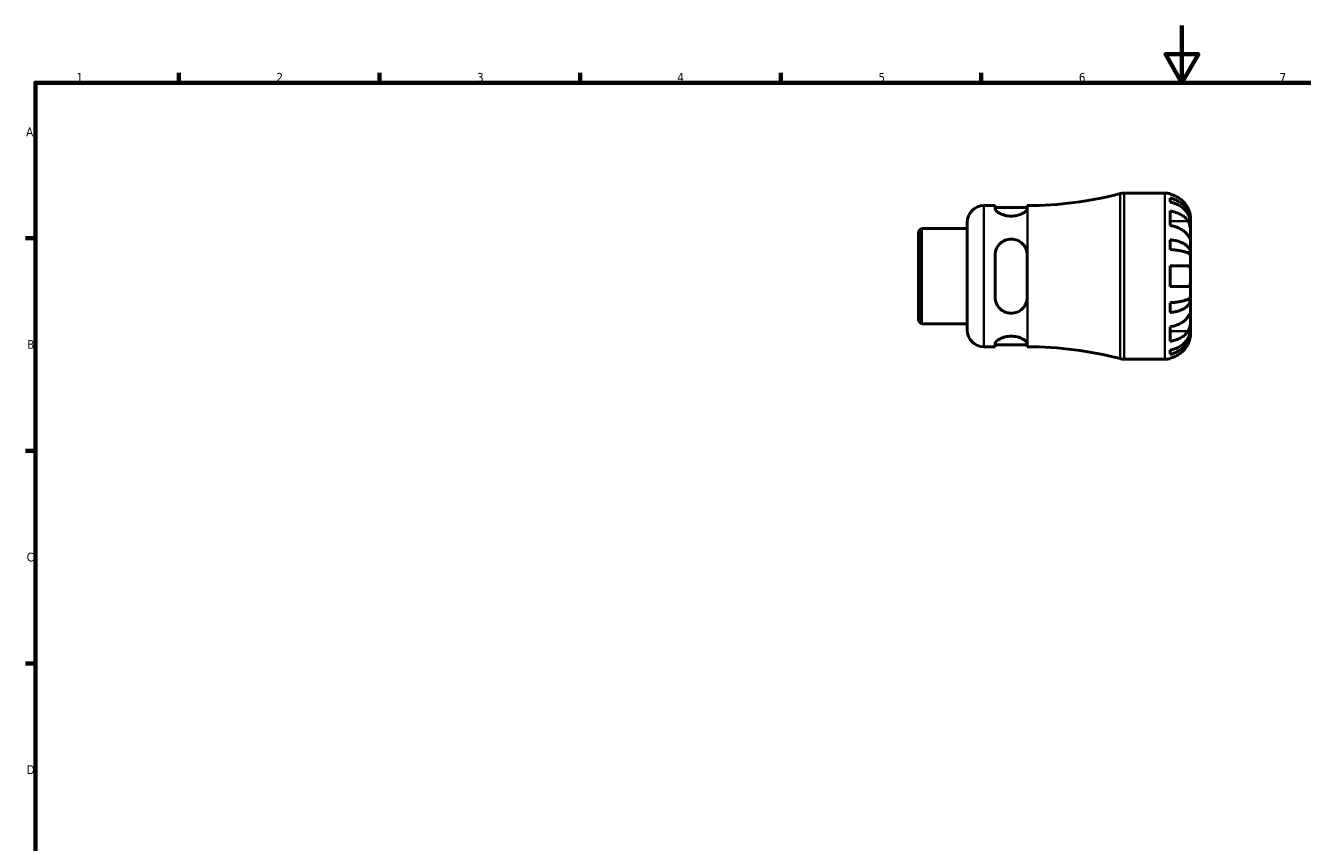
# Model space of a CAD drawing. Header units: millimetres. Extents: x 0 to 905, y 0 to 594.
# Tile 2 of 4: x 17 to 463, y 309 to 594. Entities that reach past the tile are written whole.
import ezdxf

# ---------------------------------------------------------------- set-up
doc = ezdxf.new("R2010")
doc.units = ezdxf.units.MM
for name, color, linetype, lineweight in [('Border (ANSI)', 7, 'Continuous', 70), ('Visible (ANSI)', 7, 'Continuous', 50), ('Visible Narrow (ANSI)', 7, 'Continuous', 35)]:
    doc.layers.add(name, color=color, linetype=linetype, lineweight=lineweight)
doc.styles.add('Note Text (ANSI)', font='tahoma.ttf')

# ---------------------------------------------------------------- blocks, each defined once
blk = doc.blocks.new('Borders Default Border')
at = {"layer": 'Border (ANSI)'}
for p, q in [((70.08, 574), (70.08, 577.45)), ((140.17, 574), (140.17, 577.45)), ((210.25, 574), (210.25, 577.45)), ((280.33, 574), (280.33, 577.45)), ((350.42, 574), (350.42, 577.45)), ((20, 519.75), (16.55, 519.75)), ((20, 445.5), (16.55, 445.5)), ((20, 371.25), (16.55, 371.25))]:
    blk.add_line(p, q, dxfattribs=at)
at = {"layer": 'Border (ANSI)', "flags": 128}
for points in [[(420.5, 594), (420.5, 574), (414.73, 584), (426.27, 584), (420.5, 574)], [(20, 20), (20, 574), (821, 574), (821, 20), (20, 20)]]:
    blk.add_lwpolyline(points, dxfattribs=at)
at = {"layer": 'Border (ANSI)', "char_height": 3.05, "attachment_point": 7, "style": 'Note Text (ANSI)'}
for s, insert in [('1', (34.35, 574.4)), ('2', (104.2, 574.4)), ('3', (174.26, 574.34)), ('4', (244.23, 574.4)), ('5', (314.48, 574.34)), ('6', (384.49, 574.34)), ('7', (454.6, 574.4)), ('A', (16.78, 555.35)), ('B', (17.15, 481.1)), ('C', (16.95, 406.8)), ('D', (16.96, 332.6))]:
    blk.add_mtext(s, dxfattribs=dict(at, insert=insert))

msp = doc.modelspace()

# ---------------------------------------------------------------- linework, layer by layer
at = {"layer": 'Visible (ANSI)'}
for p, q in [((400.3461, 535.4823), (414.5315, 535.4823)), ((416.3315, 535.3005), (416.3315, 535.0747)), ((351.3315, 531.1323), (355.2515, 531.1323)), ((355.2515, 531.1323), (355.2515, 530.0079)), ((366.4515, 531.1323), (366.5315, 531.1323)), ((366.4515, 530.0079), (366.4515, 531.1323)), ((416.3315, 533.767), (416.3315, 532.3341)), ((355.2515, 530.4923), (366.4515, 530.4923)), ((416.3315, 529.2458), (416.3315, 524.1546)), ((423.5315, 525.1954), (423.5315, 526.4823)), ((328.5315, 522.1094), (329.529, 523.1068)), ((328.5315, 490.8553), (328.5315, 522.1094)), ((329.529, 523.1068), (345.5315, 523.1068)), ((329.529, 523.1068), (329.529, 489.8578)), ((345.5315, 487.6323), (345.5315, 525.3323)), ((423.5315, 525.1954), (423.5138, 525.1954)), ((423.5315, 524.7055), (423.5315, 525.1954)), ((423.5315, 520.6245), (423.5315, 524.7055)), ((416.3315, 519.2169), (416.3315, 515.7576)), ((423.5315, 514.7234), (423.5315, 520.6245)), ((355.2515, 513.8423), (355.2515, 499.1223)), ((366.4515, 499.1223), (366.4515, 513.8423)), ((423.5315, 514.7234), (422.2062, 514.7234)), ((423.5315, 513.5408), (423.5315, 514.7234)), ((423.5315, 506.4823), (423.5315, 513.5408)), ((416.3315, 510.0823), (416.3315, 502.8823)), ((416.3315, 510.0823), (422.6556, 510.0823)), ((423.5315, 499.4239), (423.5315, 506.4823)), ((422.6556, 502.8823), (416.3315, 502.8823)), ((416.3315, 497.2071), (416.3315, 493.7477)), ((423.5315, 498.2413), (422.2062, 498.2413)), ((423.5315, 498.2413), (423.5315, 499.4239)), ((423.5315, 492.3402), (423.5315, 498.2413)), ((328.5315, 490.8553), (329.529, 489.8578)), ((423.5315, 488.2591), (423.5315, 492.3402)), ((329.529, 489.8578), (345.5315, 489.8578)), ((416.3315, 488.81), (416.3315, 483.7188)), ((423.5315, 487.7693), (423.5138, 487.7693)), ((423.5315, 487.7693), (423.5315, 488.2591)), ((423.5315, 486.4823), (423.5315, 487.7693)), ((351.3315, 481.8323), (355.2515, 481.8323)), ((355.2515, 482.9567), (355.2515, 481.8323)), ((355.2515, 482.4723), (366.4515, 482.4723)), ((366.4515, 481.8323), (366.4515, 482.9567)), ((366.4515, 481.8323), (366.5315, 481.8323)), ((400.3461, 477.4823), (414.5315, 477.4823)), ((416.3315, 480.6305), (416.3315, 479.1976)), ((416.3315, 477.8899), (416.3315, 477.6642))]:
    msp.add_line(p, q, dxfattribs=at)
for centre, radius, start, end in [((366.5315, 658.9353), 127.803, 270, 284.660865), ((400.3461, 529.6823), 5.8, 90, 104.660865), ((414.5315, 526.4823), 9, 78.463041, 90), ((351.3315, 525.3323), 5.8, 90, 180), ((351.3315, 487.6323), 5.8, 180, 270), ((366.5315, 354.0293), 127.803, 75.339135, 90), ((400.3461, 483.2823), 5.8, 255.339135, 270), ((414.5315, 486.4823), 9, 270, 281.536959)]:
    msp.add_arc(centre, radius, start, end, dxfattribs=at)
for points, knots in [([(422.6556, 530.0823), (422.4729, 530.47), (422.2533, 530.8626), (421.6678, 531.7445), (421.2761, 532.2169), (420.4893, 533.0076), (420.0224, 533.3992), (419.0162, 534.0749), (418.477, 534.359), (417.4671, 534.779), (416.9061, 534.9565), (416.3315, 535.0747)], [4.427884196, 4.427884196, 4.427884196, 4.427884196, 4.55124655, 4.55124655, 4.719133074, 4.719133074, 4.885869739, 4.885869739, 5.052606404, 5.052606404, 5.214004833, 5.214004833, 5.214004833, 5.214004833]), ([(416.3315, 533.767), (416.9087, 533.6527), (417.4724, 533.4806), (418.4846, 533.0741), (419.0239, 532.7999), (420.0307, 532.1475), (420.498, 531.7692), (421.2839, 531.0071), (421.6746, 530.5527), (422.3483, 529.5744), (422.6312, 529.0505), (423.0575, 528.0521), (423.2396, 527.4855), (423.4767, 526.3277), (423.5315, 525.7366), (423.5315, 525.1954)], [0.17074605, 0.17074605, 0.17074605, 0.17074605, 0.33284003, 0.33284003, 0.49949435, 0.49949435, 0.66614868, 0.66614868, 0.83320875, 0.83320875, 1.00026882, 1.00026882, 1.16797277, 1.16797277, 1.33567673, 1.33567673, 1.33567673, 1.33567673]), ([(423.5315, 524.7055), (423.5315, 525.1872), (423.4767, 525.7133), (423.2396, 526.7437), (423.0575, 527.248), (422.6312, 528.1365), (422.3483, 528.6028), (421.6746, 529.4734), (421.2839, 529.8778), (420.498, 530.5561), (420.0307, 530.8928), (419.0239, 531.4734), (418.4846, 531.7174), (417.4724, 532.0792), (416.9087, 532.2323), (416.3315, 532.3341)], [4.01425091, 4.01425091, 4.01425091, 4.01425091, 4.18195487, 4.18195487, 4.34965883, 4.34965883, 4.5167189, 4.5167189, 4.68377897, 4.68377897, 4.85043329, 4.85043329, 5.01708761, 5.01708761, 5.17918159, 5.17918159, 5.17918159, 5.17918159]), ([(366.4515, 530.0079), (366.4515, 529.7794), (366.3011, 529.4988), (365.7055, 528.9111), (365.261, 528.6054), (364.2646, 528.1038), (363.6564, 527.8687), (362.3046, 527.5404), (361.56, 527.4504), (360.8515, 527.4504), (360.1431, 527.4504), (359.3985, 527.5404), (358.0467, 527.8687), (357.4385, 528.1038), (356.4421, 528.6054), (355.9976, 528.9111), (355.402, 529.4988), (355.2515, 529.7794), (355.2515, 530.0079)], [-0.88423981, -0.88423981, -0.88423981, -0.88423981, -0.65465872, -0.65465872, -0.42507763, -0.42507763, -0.21253882, -0.21253882, 0, 0, 0, 0.21253882, 0.21253882, 0.42507763, 0.42507763, 0.65465872, 0.65465872, 0.88423981, 0.88423981, 0.88423981, 0.88423981]), ([(416.3315, 529.2458), (416.9061, 529.1622), (417.4671, 529.0367), (418.477, 528.7397), (419.0162, 528.5388), (420.0224, 528.061), (420.4893, 527.7841), (421.2761, 527.225), (421.6678, 526.891), (422.2533, 526.2674), (422.4729, 525.9898), (422.6556, 525.7156)], [0.170753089, 0.170753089, 0.170753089, 0.170753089, 0.332151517, 0.332151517, 0.498888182, 0.498888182, 0.665624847, 0.665624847, 0.833511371, 0.833511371, 0.956873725, 0.956873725, 0.956873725, 0.956873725]), ([(423.5315, 526.4823), (423.5315, 526.4823), (423.5318, 526.5151), (423.5298, 526.6501), (423.5272, 526.7574), (423.5049, 527.1154), (423.4765, 527.4082), (423.3695, 528.0029), (423.3095, 528.2702), (423.1711, 528.7627), (423.1022, 528.9785), (422.9425, 529.4217), (422.8517, 529.6474), (422.7208, 529.9418), (422.6886, 530.0123), (422.6556, 530.0823)], [-2.499132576, -2.499132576, -2.499132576, -2.499132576, -2.415054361, -2.415054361, -2.323847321, -2.323847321, -2.184114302, -2.184114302, -2.086747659, -2.086747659, -2.014406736, -2.014406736, -1.939942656, -1.939942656, -1.916375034, -1.916375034, -1.916375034, -1.916375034]), ([(422.6556, 520.6245), (422.4729, 520.8986), (422.2533, 521.1762), (421.6678, 521.7998), (421.2761, 522.1338), (420.4893, 522.6929), (420.0224, 522.9699), (419.0162, 523.4477), (418.477, 523.6485), (417.4671, 523.9455), (416.9061, 524.0711), (416.3315, 524.1546)], [4.427884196, 4.427884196, 4.427884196, 4.427884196, 4.55124655, 4.55124655, 4.719133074, 4.719133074, 4.885869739, 4.885869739, 5.052606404, 5.052606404, 5.214004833, 5.214004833, 5.214004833, 5.214004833]), ([(422.6556, 525.7156), (422.7146, 525.627), (422.7712, 525.5329), (422.9217, 525.2551), (423.0087, 525.0606), (423.1649, 524.6336), (423.2325, 524.4022), (423.3663, 523.822), (423.42, 523.4694), (423.5015, 522.6629), (423.5184, 522.2177), (423.5333, 521.3607), (423.5315, 520.961), (423.5315, 520.6245)], [-0.580048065, -0.580048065, -0.580048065, -0.580048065, -0.538452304, -0.538452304, -0.463837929, -0.463837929, -0.386263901, -0.386263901, -0.278402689, -0.278402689, -0.142779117, -0.142779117, 0, 0, 0, 0]), ([(355.2515, 513.8423), (355.2515, 514.5727), (355.402, 515.3389), (355.9976, 516.7365), (356.4421, 517.3686), (357.4385, 518.3317), (358.0467, 518.7441), (359.3985, 519.2997), (360.1431, 519.4423), (361.56, 519.4423), (362.3046, 519.2997), (363.6564, 518.7441), (364.2646, 518.3317), (365.261, 517.3686), (365.7055, 516.7365), (366.3011, 515.3389), (366.4515, 514.5727), (366.4515, 513.8423)], [0.8539587, 0.8539587, 0.8539587, 0.8539587, 1.08353979, 1.08353979, 1.31312088, 1.31312088, 1.52565969, 1.52565969, 1.73819851, 1.73819851, 1.95073733, 1.95073733, 2.16327614, 2.16327614, 2.39285723, 2.39285723, 2.62243832, 2.62243832, 2.62243832, 2.62243832]), ([(416.3315, 519.2169), (416.9087, 519.157), (417.4724, 519.0668), (418.4846, 518.8537), (419.0239, 518.7099), (420.0307, 518.3679), (420.498, 518.1696), (421.2839, 517.7701), (421.6746, 517.5319), (422.3483, 517.019), (422.6312, 516.7444), (423.0575, 516.221), (423.2396, 515.9239), (423.4767, 515.317), (423.5315, 515.0071), (423.5315, 514.7234)], [0.17074605, 0.17074605, 0.17074605, 0.17074605, 0.33284003, 0.33284003, 0.49949435, 0.49949435, 0.66614868, 0.66614868, 0.83320875, 0.83320875, 1.00026882, 1.00026882, 1.16797277, 1.16797277, 1.33567673, 1.33567673, 1.33567673, 1.33567673]), ([(423.5315, 520.6245), (423.5315, 520.4412), (423.5317, 520.2783), (423.5302, 519.9892), (423.5284, 519.8673), (423.5132, 519.6456), (423.4953, 519.5767), (423.4191, 519.5646), (423.3636, 519.6146), (423.2263, 519.7864), (423.1584, 519.881), (423.001, 520.1085), (422.9131, 520.2391), (422.7646, 520.461), (422.7112, 520.541), (422.6556, 520.6245)], [0, 0, 0, 0, 0.077749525, 0.077749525, 0.160819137, 0.160819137, 0.277837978, 0.277837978, 0.388289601, 0.388289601, 0.465429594, 0.465429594, 0.540354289, 0.540354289, 0.57953204, 0.57953204, 0.57953204, 0.57953204]), ([(423.5315, 513.5408), (423.5315, 513.6808), (423.4767, 513.8336), (423.2396, 514.133), (423.0575, 514.2796), (422.6312, 514.5378), (422.3483, 514.6733), (421.6746, 514.9263), (421.2839, 515.0438), (420.498, 515.2409), (420.0307, 515.3387), (419.0239, 515.5075), (418.4846, 515.5784), (417.4724, 515.6835), (416.9087, 515.728), (416.3315, 515.7576)], [4.01425091, 4.01425091, 4.01425091, 4.01425091, 4.18195487, 4.18195487, 4.34965883, 4.34965883, 4.5167189, 4.5167189, 4.68377897, 4.68377897, 4.85043329, 4.85043329, 5.01708761, 5.01708761, 5.17918159, 5.17918159, 5.17918159, 5.17918159]), ([(422.6556, 510.0823), (422.6573, 510.0823), (422.6591, 510.0823), (422.7496, 510.0817), (422.8327, 510.0663), (422.9763, 510.0069), (423.0382, 509.9668), (423.1628, 509.8489), (423.2222, 509.7653), (423.3606, 509.4842), (423.4197, 509.2523), (423.502, 508.6523), (423.5185, 508.278), (423.5333, 507.4292), (423.5315, 506.9586), (423.5315, 506.4823)], [-0.583326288, -0.583326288, -0.583326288, -0.583326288, -0.582068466, -0.582068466, -0.518616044, -0.518616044, -0.462807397, -0.462807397, -0.394732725, -0.394732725, -0.276924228, -0.276924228, -0.142883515, -0.142883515, 0, 0, 0, 0]), ([(423.5315, 506.4823), (423.5315, 506.1895), (423.5318, 505.8979), (423.5294, 505.3017), (423.5264, 505.0011), (423.5, 504.3175), (423.4683, 503.9634), (423.3546, 503.4795), (423.2924, 503.318), (423.1595, 503.1136), (423.1006, 503.0496), (422.9742, 502.9563), (422.9081, 502.9247), (422.7794, 502.8899), (422.719, 502.8823), (422.6556, 502.8823)], [0, 0, 0, 0, 0.087833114, 0.087833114, 0.184354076, 0.184354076, 0.322797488, 0.322797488, 0.417544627, 0.417544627, 0.477749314, 0.477749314, 0.532762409, 0.532762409, 0.576812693, 0.576812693, 0.576812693, 0.576812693]), ([(366.4515, 499.1223), (366.4515, 498.392), (366.3011, 497.6258), (365.7055, 496.2282), (365.261, 495.596), (364.2646, 494.6329), (363.6564, 494.2206), (362.3046, 493.665), (361.56, 493.5223), (360.8515, 493.5223), (360.1431, 493.5223), (359.3985, 493.665), (358.0467, 494.2206), (357.4385, 494.6329), (356.4421, 495.596), (355.9976, 496.2282), (355.402, 497.6258), (355.2515, 498.392), (355.2515, 499.1223)], [-0.88423981, -0.88423981, -0.88423981, -0.88423981, -0.65465872, -0.65465872, -0.42507763, -0.42507763, -0.21253882, -0.21253882, 0, 0, 0, 0.21253882, 0.21253882, 0.42507763, 0.42507763, 0.65465872, 0.65465872, 0.88423981, 0.88423981, 0.88423981, 0.88423981]), ([(416.3315, 497.2071), (416.9087, 497.2366), (417.4724, 497.2812), (418.4846, 497.3863), (419.0239, 497.4572), (420.0307, 497.6259), (420.498, 497.7237), (421.2839, 497.9209), (421.6746, 498.0384), (422.3483, 498.2914), (422.6312, 498.4268), (423.0575, 498.6851), (423.2396, 498.8316), (423.4767, 499.131), (423.5315, 499.2839), (423.5315, 499.4239)], [0.17074605, 0.17074605, 0.17074605, 0.17074605, 0.33284003, 0.33284003, 0.49949435, 0.49949435, 0.66614868, 0.66614868, 0.83320875, 0.83320875, 1.00026882, 1.00026882, 1.16797277, 1.16797277, 1.33567673, 1.33567673, 1.33567673, 1.33567673]), ([(423.5315, 498.2413), (423.5315, 497.9576), (423.4767, 497.6477), (423.2396, 497.0407), (423.0575, 496.7437), (422.6312, 496.2203), (422.3483, 495.9456), (421.6746, 495.4328), (421.2839, 495.1946), (420.498, 494.795), (420.0307, 494.5967), (419.0239, 494.2547), (418.4846, 494.111), (417.4724, 493.8979), (416.9087, 493.8077), (416.3315, 493.7477)], [4.01425091, 4.01425091, 4.01425091, 4.01425091, 4.18195487, 4.18195487, 4.34965883, 4.34965883, 4.5167189, 4.5167189, 4.68377897, 4.68377897, 4.85043329, 4.85043329, 5.01708761, 5.01708761, 5.17918159, 5.17918159, 5.17918159, 5.17918159]), ([(416.3315, 488.81), (416.9061, 488.8936), (417.4671, 489.0191), (418.477, 489.3161), (419.0162, 489.517), (420.0224, 489.9948), (420.4893, 490.2717), (421.2761, 490.8308), (421.6678, 491.1648), (422.2533, 491.7884), (422.4729, 492.0661), (422.6556, 492.3402)], [0.170753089, 0.170753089, 0.170753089, 0.170753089, 0.332151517, 0.332151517, 0.498888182, 0.498888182, 0.665624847, 0.665624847, 0.833511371, 0.833511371, 0.956873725, 0.956873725, 0.956873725, 0.956873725]), ([(422.6556, 492.3402), (422.7146, 492.4288), (422.7712, 492.5136), (422.9217, 492.7383), (423.0087, 492.8674), (423.1649, 493.0929), (423.2325, 493.1866), (423.3663, 493.3524), (423.42, 493.3999), (423.5015, 493.3869), (423.5184, 493.2956), (423.5333, 492.943), (423.5315, 492.6767), (423.5315, 492.3402)], [-0.580048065, -0.580048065, -0.580048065, -0.580048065, -0.538452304, -0.538452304, -0.463837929, -0.463837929, -0.386263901, -0.386263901, -0.278402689, -0.278402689, -0.142779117, -0.142779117, 0, 0, 0, 0]), ([(423.5315, 492.3402), (423.5315, 492.1569), (423.5317, 491.9544), (423.5302, 491.5031), (423.5284, 491.2536), (423.5132, 490.6252), (423.4953, 490.2399), (423.4191, 489.4862), (423.3636, 489.1253), (423.2263, 488.5399), (423.1584, 488.3106), (423.001, 487.8858), (422.9131, 487.6916), (422.7646, 487.4207), (422.7112, 487.3324), (422.6556, 487.249)], [0, 0, 0, 0, 0.077749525, 0.077749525, 0.160819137, 0.160819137, 0.277837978, 0.277837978, 0.388289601, 0.388289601, 0.465429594, 0.465429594, 0.540354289, 0.540354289, 0.57953204, 0.57953204, 0.57953204, 0.57953204]), ([(416.3315, 480.6305), (416.9087, 480.7323), (417.4724, 480.8855), (418.4846, 481.2473), (419.0239, 481.4913), (420.0307, 482.0719), (420.498, 482.4085), (421.2839, 483.0868), (421.6746, 483.4912), (422.3483, 484.3618), (422.6312, 484.8281), (423.0575, 485.7167), (423.2396, 486.221), (423.4767, 487.2514), (423.5315, 487.7775), (423.5315, 488.2591)], [0.17074605, 0.17074605, 0.17074605, 0.17074605, 0.33284003, 0.33284003, 0.49949435, 0.49949435, 0.66614868, 0.66614868, 0.83320875, 0.83320875, 1.00026882, 1.00026882, 1.16797277, 1.16797277, 1.33567673, 1.33567673, 1.33567673, 1.33567673]), ([(423.5315, 487.7693), (423.5315, 487.2281), (423.4767, 486.637), (423.2396, 485.4792), (423.0575, 484.9125), (422.6312, 483.9141), (422.3483, 483.3902), (421.6746, 482.4119), (421.2839, 481.9576), (420.498, 481.1954), (420.0307, 480.8172), (419.0239, 480.1648), (418.4846, 479.8906), (417.4724, 479.4841), (416.9087, 479.312), (416.3315, 479.1976)], [4.01425091, 4.01425091, 4.01425091, 4.01425091, 4.18195487, 4.18195487, 4.34965883, 4.34965883, 4.5167189, 4.5167189, 4.68377897, 4.68377897, 4.85043329, 4.85043329, 5.01708761, 5.01708761, 5.17918159, 5.17918159, 5.17918159, 5.17918159]), ([(422.6556, 487.249), (422.4729, 486.9749), (422.2533, 486.6973), (421.6678, 486.0737), (421.2761, 485.7397), (420.4893, 485.1806), (420.0224, 484.9036), (419.0162, 484.4258), (418.477, 484.225), (417.4671, 483.928), (416.9061, 483.8024), (416.3315, 483.7188)], [4.427884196, 4.427884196, 4.427884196, 4.427884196, 4.55124655, 4.55124655, 4.719133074, 4.719133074, 4.885869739, 4.885869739, 5.052606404, 5.052606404, 5.214004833, 5.214004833, 5.214004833, 5.214004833]), ([(422.6556, 482.8823), (422.723, 483.0254), (422.7871, 483.1698), (422.9369, 483.5292), (423.0175, 483.7436), (423.1663, 484.1847), (423.2321, 484.4086), (423.3659, 484.9345), (423.4202, 485.2205), (423.5017, 485.7829), (423.5184, 486.0321), (423.5334, 486.3882), (423.5315, 486.4823), (423.5315, 486.4823)], [-0.576476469, -0.576476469, -0.576476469, -0.576476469, -0.529686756, -0.529686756, -0.460540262, -0.460540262, -0.385624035, -0.385624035, -0.277308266, -0.277308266, -0.142580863, -0.142580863, 0, 0, 0, 0]), ([(355.2515, 482.9567), (355.2515, 483.1852), (355.402, 483.4658), (355.9976, 484.0536), (356.4421, 484.3593), (357.4385, 484.8609), (358.0467, 485.096), (359.3985, 485.4243), (360.1431, 485.5142), (361.56, 485.5142), (362.3046, 485.4243), (363.6564, 485.096), (364.2646, 484.8609), (365.261, 484.3593), (365.7055, 484.0536), (366.3011, 483.4658), (366.4515, 483.1852), (366.4515, 482.9567)], [0.8539587, 0.8539587, 0.8539587, 0.8539587, 1.08353979, 1.08353979, 1.31312088, 1.31312088, 1.52565969, 1.52565969, 1.73819851, 1.73819851, 1.95073733, 1.95073733, 2.16327614, 2.16327614, 2.39285723, 2.39285723, 2.62243832, 2.62243832, 2.62243832, 2.62243832]), ([(416.3315, 477.8899), (416.9061, 478.0081), (417.4671, 478.1856), (418.477, 478.6057), (419.0162, 478.8897), (420.0224, 479.5654), (420.4893, 479.9571), (421.2761, 480.7478), (421.6678, 481.2201), (422.2533, 482.102), (422.4729, 482.4947), (422.6556, 482.8823)], [0.170753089, 0.170753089, 0.170753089, 0.170753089, 0.332151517, 0.332151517, 0.498888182, 0.498888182, 0.665624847, 0.665624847, 0.833511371, 0.833511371, 0.956873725, 0.956873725, 0.956873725, 0.956873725])]:
    msp.add_open_spline(points, degree=3, knots=knots, dxfattribs=at)
at = {"layer": 'Visible Narrow (ANSI)'}
for p, q in [((351.3315, 530.8288), (351.3315, 482.1358)), ((366.5315, 482.1358), (366.5315, 530.8288)), ((398.8781, 478.0259), (398.8781, 534.9388)), ((400.3461, 535.1253), (400.3461, 477.8394)), ((414.5315, 477.8394), (414.5315, 535.1253)), ((422.3394, 525.7156), (416.6477, 525.7156)), ((422.3394, 487.249), (416.6477, 487.249))]:
    msp.add_line(p, q, dxfattribs=at)

# ---------------------------------------------------------------- block references
msp.add_blockref('Borders Default Border', (0, 0))

doc.saveas('drawing.dxf')
